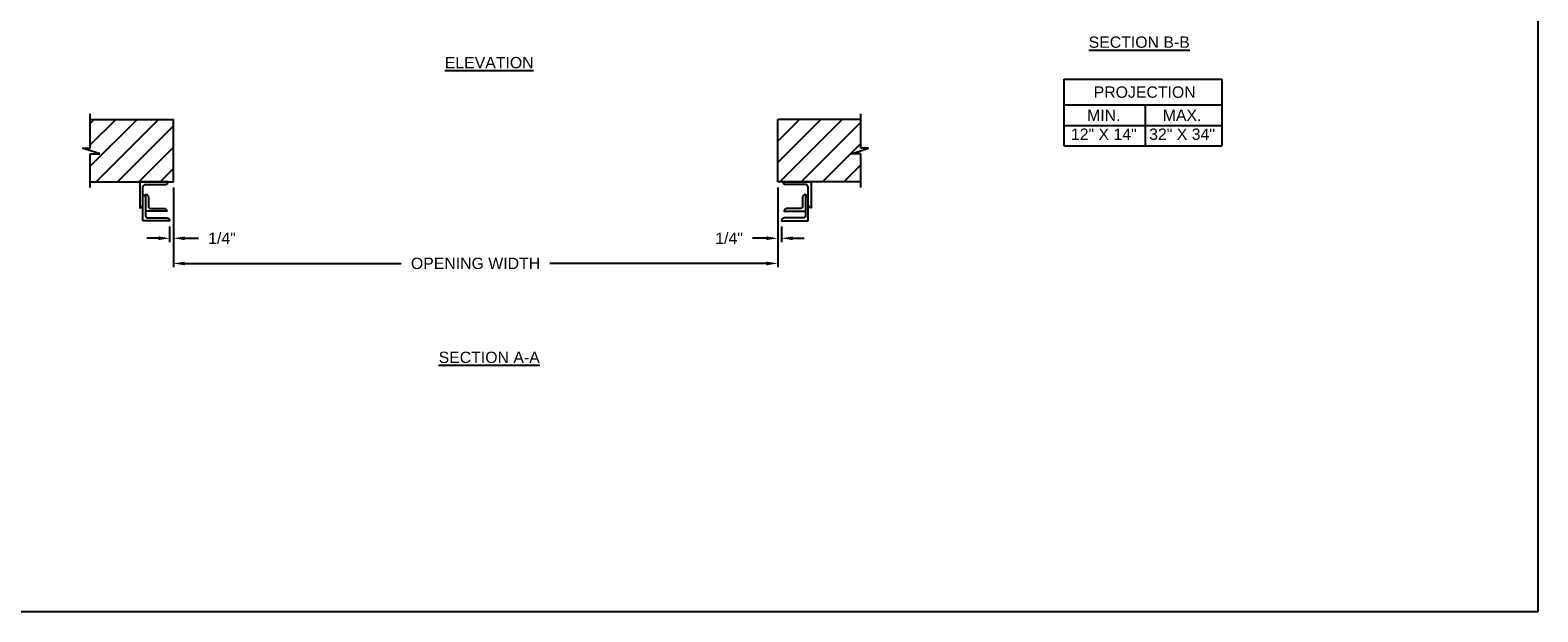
# Model space of a CAD drawing. Header units: inches. Extents: x 169.6 to 213.7, y 195.1 to 266.5.
# Tile 3 of 55: x 176.6 to 189.1, y 195.1 to 199.9. Entities that reach past the tile are written whole.
import ezdxf

# ---------------------------------------------------------------- set-up
doc = ezdxf.new("R2010")
doc.units = ezdxf.units.IN
doc.header["$LTSCALE"] = 0.25
doc.header["$MEASUREMENT"] = 0
doc.layers.add('ANNOTATIONS', color=1, linetype='Continuous')
doc.layers.add('RMX LH F.O.H.', color=7, linetype='Continuous')
doc.styles.add('ARIAL', font='arial.ttf', dxfattribs={"height": 0.09375})
doc.dimstyles.new('ARIAL', dxfattribs={"dimtxt": 0.09375, "dimasz": 0.09375, "dimexe": 0.03125, "dimexo": 0.046875, "dimgap": 0.09, "dimtad": 0, "dimtih": 1, "dimtoh": 1, "dimdec": 4, "dimzin": 0, "dimdsep": 46, "dimlunit": 4, "dimtxsty": 'ARIAL', "dimcen": 0.09, "dimadec": 0, "dimazin": 0, "dimtfac": 1, "dimtdec": 4, "dimtix": 1, "dimtofl": 0, "dimtmove": 0, "dimatfit": 3, "dimfxl": 0.18, "dimfrac": 2, "dimtolj": 1, "dimtzin": 0, "dimarcsym": 0})
doc.dimstyles.new('STANDARD$0', dxfattribs={"dimtxt": 0.09375, "dimasz": 0.09375, "dimexe": 0.03125, "dimexo": 0.046875, "dimgap": 0.09, "dimtad": 0, "dimtih": 1, "dimtoh": 1, "dimdec": 4, "dimzin": 0, "dimdsep": 46, "dimtxsty": 'ARIAL', "dimcen": 0.09, "dimadec": 0, "dimazin": 0, "dimtfac": 1, "dimtdec": 4, "dimtofl": 0, "dimtmove": 0, "dimatfit": 1, "dimfxl": 1, "dimtolj": 1, "dimtzin": 0, "dimarcsym": 0})
pattern_1 = [(45, (-7.17017, -70.7013), (-0.08838835, 0.08838835), [])]

# ---------------------------------------------------------------- blocks, each defined once
blk = doc.blocks.new('*D71')
at = {"layer": 'ANNOTATIONS', "color": 0, "lineweight": -2, "transparency": 16777216}
for p, q in [((182.769, 198.581), (182.769, 198.129)), ((182.8, 198.258), (182.8, 198.129)), ((182.675, 198.16), (182.561, 198.16)), ((182.894, 198.16), (182.988, 198.16))]:
    blk.add_line(p, q, dxfattribs=at)
at = {"layer": 'ANNOTATIONS', "color": 0, "transparency": 16777216}
for points in [[(182.675, 198.176), (182.675, 198.145), (182.769, 198.16)], [(182.894, 198.176), (182.894, 198.145), (182.8, 198.16)]]:
    blk.add_solid(points, dxfattribs=at)
at = {"layer": 'defpoints', "color": 0, "transparency": 16777216}
for p in [(182.769, 198.628), (182.8, 198.305), (182.8, 198.16)]:
    blk.add_point(p, dxfattribs=at)
at = {"layer": 'ANNOTATIONS', "color": 0, "transparency": 16777216, "insert": (182.367, 198.16), "char_height": 0.0938, "attachment_point": 5, "style": 'ARIAL'}
blk.add_mtext('\\A1;1/4"', dxfattribs=at)
blk = doc.blocks.new('*D72')
at = {"layer": 'ANNOTATIONS', "color": 0, "lineweight": -2, "transparency": 16777216}
for p, q in [((177.769, 198.581), (177.769, 198.129)), ((177.738, 198.258), (177.738, 198.129)), ((177.644, 198.16), (177.55, 198.16)), ((177.863, 198.16), (177.977, 198.16))]:
    blk.add_line(p, q, dxfattribs=at)
at = {"layer": 'ANNOTATIONS', "color": 0, "transparency": 16777216}
for points in [[(177.644, 198.176), (177.644, 198.145), (177.738, 198.16)], [(177.863, 198.176), (177.863, 198.145), (177.769, 198.16)]]:
    blk.add_solid(points, dxfattribs=at)
at = {"layer": 'defpoints', "color": 0, "transparency": 16777216}
for p in [(177.769, 198.628), (177.738, 198.305), (177.738, 198.16)]:
    blk.add_point(p, dxfattribs=at)
at = {"layer": 'ANNOTATIONS', "color": 0, "transparency": 16777216, "insert": (178.171, 198.16), "char_height": 0.0938, "attachment_point": 5, "style": 'ARIAL'}
blk.add_mtext('\\A1;1/4"', dxfattribs=at)
blk = doc.blocks.new('*D73')
at = {"layer": 'ANNOTATIONS', "color": 0, "lineweight": -2, "transparency": 16777216}
for p, q in [((177.769, 198.581), (177.769, 197.92)), ((182.769, 198.581), (182.769, 197.92)), ((177.863, 197.952), (179.653, 197.952)), ((182.675, 197.952), (180.885, 197.952))]:
    blk.add_line(p, q, dxfattribs=at)
at = {"layer": 'ANNOTATIONS', "color": 0, "transparency": 16777216}
for points in [[(177.863, 197.967), (177.863, 197.936), (177.769, 197.952)], [(182.675, 197.967), (182.675, 197.936), (182.769, 197.952)]]:
    blk.add_solid(points, dxfattribs=at)
at = {"layer": 'defpoints', "color": 0, "transparency": 16777216}
for p in [(177.769, 198.628), (182.769, 198.628), (182.769, 197.952)]:
    blk.add_point(p, dxfattribs=at)
at = {"layer": 'ANNOTATIONS', "color": 0, "transparency": 16777216, "insert": (180.269, 197.952), "char_height": 0.09375, "attachment_point": 5, "style": 'ARIAL'}
blk.add_mtext('\\A1;OPENING WIDTH', dxfattribs=at)

msp = doc.modelspace()

# ---------------------------------------------------------------- hatches: boundary and pattern name
at = {"layer": 'RMX LH F.O.H.'}
h = msp.add_hatch(dxfattribs=at)
h.set_pattern_fill('ANSI31', color=256, style=0)
h.set_pattern_definition(pattern_1)
h.paths.add_polyline_path([(177.76897, 199.14345), (177.08147, 199.14345), (177.08147, 198.90625), (177.01736, 198.90625), (177.15943, 198.85934), (177.08147, 198.85934), (177.08147, 198.62782), (177.76897, 198.62782), (177.76897, 198.79033)])
h = msp.add_hatch(dxfattribs=at)
h.set_pattern_fill('ANSI31', color=256, style=0)
h.set_pattern_definition(pattern_1)
h.paths.add_polyline_path([(183.52057, 198.90625), (183.45647, 198.90625), (183.45647, 199.14345), (182.76897, 199.14345), (182.76897, 198.62782), (182.78714, 198.62782), (183.45647, 198.62782), (183.45647, 198.85934), (183.3785, 198.85934)])

# ---------------------------------------------------------------- linework, layer by layer
at = {"layer": 'ANNOTATIONS'}
for p, q in [((185.13682, 199.47562), (185.13682, 198.92425)), ((185.13682, 199.47562), (186.44459, 199.47562)), ((186.44459, 199.47562), (186.44459, 198.92425)), ((185.13682, 199.26415), (186.44459, 199.26415)), ((185.80967, 199.26415), (185.80967, 198.92425)), ((185.13682, 199.0942), (186.44459, 199.0942)), ((185.13682, 198.92425), (186.44459, 198.92425))]:
    msp.add_line(p, q, dxfattribs=at)
at = {"layer": 'defpoints'}
msp.add_lwpolyline([(189.05875, 195.07023), (169.58887, 195.07023), (169.58887, 207.80534), (189.05875, 207.80534)], close=True, dxfattribs=at)
at = {"layer": 'RMX LH F.O.H.', "linetype": 'Continuous'}
for p, q in [((177.08147, 198.90625), (177.08147, 199.19032)), ((183.45647, 198.90625), (183.45647, 199.19032)), ((177.15943, 198.85934), (177.01736, 198.90625)), ((177.01736, 198.90625), (177.08147, 198.90625)), ((177.08147, 198.58095), (177.08147, 198.85934)), ((177.08147, 198.85934), (177.15943, 198.85934)), ((183.3785, 198.85934), (183.52057, 198.90625)), ((183.45647, 198.85934), (183.3785, 198.85934)), ((183.52057, 198.90625), (183.45647, 198.90625)), ((183.45647, 198.58095), (183.45647, 198.85934)), ((177.51559, 198.30535), (177.51559, 198.57261)), ((183.02234, 198.30535), (183.02234, 198.57261))]:
    msp.add_line(p, q, dxfattribs=at)
at = {"layer": 'RMX LH F.O.H.'}
for p, q in [((177.08147, 199.14345), (177.76897, 199.14345)), ((177.76897, 198.62782), (177.76897, 199.14345)), ((182.76897, 198.62782), (182.76897, 199.14345)), ((183.45647, 199.14345), (182.76897, 199.14345)), ((177.08147, 198.62782), (177.76897, 198.62782)), ((183.45647, 198.62782), (182.76897, 198.62782))]:
    msp.add_line(p, q, dxfattribs=at)
at = {"layer": 'RMX LH F.O.H.', "linetype": 'Continuous'}
for points in [[(177.51559, 198.57261, -0.23306277), (177.53121, 198.60431), (177.70118, 198.60431, 0.41421356), (177.72469, 198.62782), (177.49208, 198.62782), (177.49208, 198.41313, 0.41421356), (177.51559, 198.43664)], [(183.02234, 198.57261, 0.23306277), (183.00672, 198.60431), (182.83675, 198.60431, -0.41421356), (182.81324, 198.62782), (183.04585, 198.62782), (183.04585, 198.41313, -0.41421356), (183.02234, 198.43664)], [(177.5391, 198.52451), (177.5391, 198.34448, 0.41421356), (177.55472, 198.32886), (177.7142, 198.32886, -0.41421356), (177.73772, 198.30535), (177.51559, 198.30535)], [(177.51559, 198.51767, -0.41421356), (177.5391, 198.49416)], [(177.5391, 198.52451, -0.41421356), (177.56261, 198.501), (177.56261, 198.42273, 0.41421356), (177.57824, 198.4071), (177.69069, 198.4071, -0.41421356), (177.7142, 198.38359), (177.5391, 198.38359)], [(182.99883, 198.52451), (182.99883, 198.34448, -0.41421356), (182.98321, 198.32886), (182.82373, 198.32886, 0.41421356), (182.80022, 198.30535), (183.02234, 198.30535)], [(182.99883, 198.52451, 0.41421356), (182.97532, 198.501), (182.97532, 198.42273, -0.41421356), (182.9597, 198.4071), (182.84724, 198.4071, 0.41421356), (182.82373, 198.38359), (182.99883, 198.38359)], [(183.02234, 198.51767, 0.41421356), (182.99883, 198.49416)]]:
    msp.add_lwpolyline(points, format="xyb", dxfattribs=at)

# ---------------------------------------------------------------- texts
at = {"layer": 'ANNOTATIONS', "char_height": 0.09375, "attachment_point": 2, "style": 'ARIAL'}
for s, insert, width in [('{\\LSECTION B-B}', (185.76052, 199.82931), 1.3823677), ('{\\LELEVATION}', (180.38206, 199.65992), 3.0834986), ('{\\LSECTION A-A}', (180.38206, 197.22209), 1.3823677)]:
    msp.add_mtext(s, dxfattribs=dict(at, insert=insert, width=width))
for s, width, insert in [('PROJECTION ', 1.7594917, (185.80551, 199.41618)), ('MIN.\\P12" X 14" ', 0.6711642, (185.46739, 199.22419)), ('MAX.\\P32" X 34"', 0.6567117, (186.11482, 199.22419))]:
    msp.add_mtext_dynamic_manual_height_columns(s, width=width, gutter_width=1.36268, heights=[0], dxfattribs=dict(at, insert=insert))

# ---------------------------------------------------------------- dimensions: what is measured, and where the dimension line sits
at = {"layer": 'ANNOTATIONS'}
for base, p1, p2, text, dimstyle, picture, middle in [((177.73772, 198.16049), (177.76897, 198.62782), (177.73772, 198.30535), '1/4"', 'ARIAL', '*D72', (178.17075, 198.16049)), ((182.76897, 197.95153), (177.76897, 198.62782), (182.76897, 198.62782), 'OPENING WIDTH', 'STANDARD$0', '*D73', (180.26897, 197.95153)), ((182.80022, 198.16049), (182.76897, 198.62782), (182.80022, 198.30535), '1/4"', 'ARIAL', '*D71', (182.36718, 198.16049))]:
    dim = msp.add_linear_dim(base=base, p1=p1, p2=p2, text=text, dimstyle=dimstyle, dxfattribs=at)
    dim.commit()
    dim.dimension.update_dxf_attribs({"geometry": picture, "text_midpoint": middle, "dimtype": 160})

doc.saveas('drawing.dxf')
